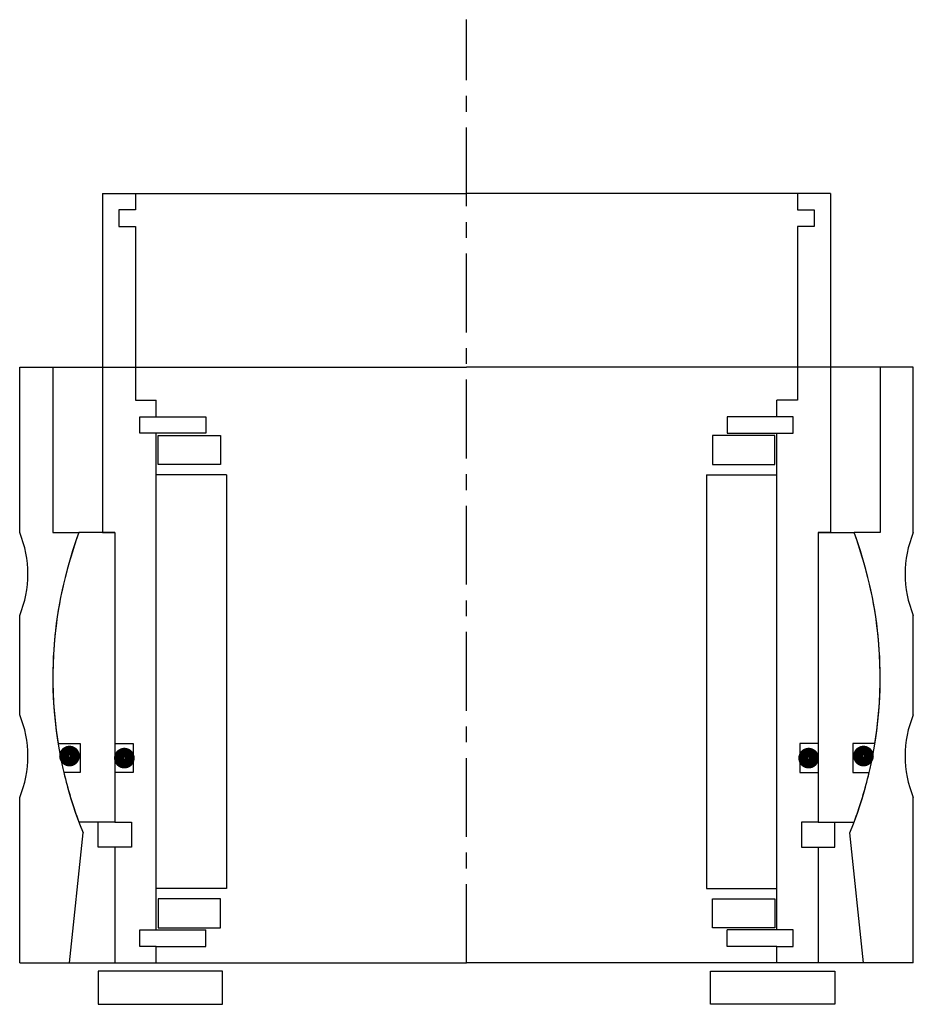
# Model space of a CAD drawing. Header units: millimetres. Extents: x -54 to 54, y -5 to 114.
import ezdxf

# ---------------------------------------------------------------- set-up
doc = ezdxf.new("R2010")
doc.units = ezdxf.units.MM
doc.header["$LTSCALE"] = 0.3
doc.header["$MEASUREMENT"] = 0
doc.linetypes.add('CENTER', pattern=[50.8, 31.75, -6.35, 6.35, -6.35])
doc.layers.get('0').update_dxf_attribs({"linetype": 'CONTINUOUS'})
doc.layers.add('Center', color=1, linetype='CENTER')

# ---------------------------------------------------------------- blocks, each defined once
blk = doc.blocks.new('house4S050')
for p, q in [((-54, 17.5), (-54, 37.5)), ((-54, 37.5), (-50, 37.5)), ((-50, 37.5), (0, 37.5)), ((-50, 37.5), (-50, 17.5)), ((50, 37.5), (0, 37.5)), ((54, 37.5), (50, 37.5)), ((50, 37.5), (50, 17.5)), ((54, 17.5), (54, 37.5)), ((-50, 17.5), (-46.84, 17.5)), ((50, 17.5), (46.84, 17.5)), ((-54, -4.5), (-54, 7.5)), ((54, -4.5), (54, 7.5)), ((-54, -34.5), (-54, -14.5)), ((54, -34.5), (54, -14.5)), ((-48, -34.5), (-46.34, -18.78)), ((48, -34.5), (46.34, -18.78)), ((-54, -34.5), (-48, -34.5)), ((-48, -34.5), (0, -34.5)), ((48, -34.5), (0, -34.5)), ((54, -34.5), (48, -34.5))]:
    blk.add_line(p, q)
for centre, radius, start, end in [((-66, 12.5), 13, 337.3801, 22.6199), ((0, 0), 50, 159.5127, 202.0662), ((0, 0), 50, 337.9338, 20.4873), ((66, 12.5), 13, 157.3801, 202.6199), ((-66, -9.5), 13, 337.3801, 22.6199), ((66, -9.5), 13, 157.3801, 202.6199)]:
    blk.add_arc(centre, radius, start, end)
blk = doc.blocks.new('innerhouse-4S058')
for p, q in [((-44, 58.5), (-44, 17.5)), ((-44, 58.5), (-40, 58.5)), ((-40, 58.5), (0, 58.5)), ((-40, 58.5), (-40, 56.5)), ((40, 58.5), (0, 58.5)), ((40, 58.5), (40, 56.5)), ((44, 58.5), (40, 58.5)), ((44, 58.5), (44, 17.5)), ((-40, 56.5), (-42, 56.5)), ((-42, 56.5), (-42, 54.5)), ((40, 56.5), (42, 56.5)), ((42, 56.5), (42, 54.5)), ((-42, 54.5), (-40, 54.5)), ((-40, 54.5), (-40, 33.5)), ((40, 54.5), (40, 33.5)), ((42, 54.5), (40, 54.5)), ((-40, 33.5), (-37.5, 33.5)), ((-37.5, 31.5), (-37.5, 33.5)), ((40, 33.5), (37.5, 33.5)), ((37.5, 31.5), (37.5, 33.5)), ((-39.5, 31.5), (-37.5, 31.5)), ((-39.5, 29.5), (-39.5, 31.5)), ((-37.5, 31.5), (-31.5, 31.5)), ((-31.5, 31.5), (-31.5, 29.5)), ((37.5, 31.5), (31.5, 31.5)), ((31.5, 31.5), (31.5, 29.5)), ((39.5, 31.5), (37.5, 31.5)), ((39.5, 29.5), (39.5, 31.5)), ((-31.5, 29.5), (-39.5, 29.5)), ((-37.5, -30.5), (-37.5, 29.5)), ((-37.25, 29.25), (-29.75, 29.25)), ((-37.25, 25.75), (-37.25, 29.25)), ((-29.75, 29.25), (-29.75, 25.75)), ((37.25, 29.25), (29.75, 29.25)), ((29.75, 29.25), (29.75, 25.75)), ((31.5, 29.5), (39.5, 29.5)), ((37.25, 25.75), (37.25, 29.25)), ((37.5, -30.5), (37.5, 29.5)), ((-29.75, 25.75), (-37.25, 25.75)), ((29.75, 25.75), (37.25, 25.75)), ((-29, 24.5), (-37.5, 24.5)), ((-29, 24.5), (-29, -25.5)), ((29, 24.5), (29, -25.5)), ((29, 24.5), (37.5, 24.5)), ((-42.5, 17.5), (-46.84, 17.5)), ((-44, 17.5), (-42.5, 17.5)), ((-42.5, 17.5), (-42.5, -17.5)), ((-42.5, 17.5), (-42.5, -8)), ((42.5, 17.5), (42.5, -17.5)), ((42.5, 17.5), (42.5, -8)), ((42.5, 17.5), (46.84, 17.5)), ((44, 17.5), (42.5, 17.5)), ((-49.36, -8), (-46.7, -8)), ((-46.7, -8), (-46.7, -11.5)), ((-42.5, -8), (-40.3, -8)), ((-40.3, -8), (-40.3, -11.5)), ((40.3, -8), (40.3, -11.5)), ((42.5, -8), (40.3, -8)), ((46.7, -8), (46.7, -11.5)), ((49.36, -8), (46.7, -8)), ((-46.7, -11.5), (-48.66, -11.5)), ((-42.5, -11.5), (-42.5, -17.5)), ((-40.3, -11.5), (-42.5, -11.5)), ((40.3, -11.5), (42.5, -11.5)), ((42.5, -11.5), (42.5, -17.5)), ((46.7, -11.5), (48.66, -11.5)), ((-42.5, -17.5), (-46.84, -17.5)), ((-44.5, -20.5), (-44.5, -17.5)), ((-42.5, -17.5), (-40.5, -17.5)), ((-40.5, -17.5), (-40.5, -20.5)), ((40.5, -17.5), (40.5, -20.5)), ((42.5, -17.5), (40.5, -17.5)), ((42.5, -17.5), (46.84, -17.5)), ((44.5, -20.5), (44.5, -17.5)), ((-42.5, -20.5), (-44.5, -20.5)), ((-42.5, -20.5), (-42.5, -34.5)), ((-40.5, -20.5), (-42.5, -20.5)), ((40.5, -20.5), (42.5, -20.5)), ((42.5, -20.5), (42.5, -34.5)), ((42.5, -20.5), (44.5, -20.5)), ((-29, -25.5), (-37.5, -25.5)), ((29, -25.5), (37.5, -25.5)), ((-29.75, -26.75), (-37.25, -26.75)), ((-37.25, -26.75), (-37.25, -30.25)), ((-29.75, -30.25), (-29.75, -26.75)), ((29.75, -26.75), (37.25, -26.75)), ((29.75, -30.25), (29.75, -26.75)), ((37.25, -26.75), (37.25, -30.25)), ((-39.5, -30.5), (-31.5, -30.5)), ((-39.5, -32.5), (-39.5, -30.5)), ((-37.25, -30.25), (-29.75, -30.25)), ((-31.5, -32.5), (-31.5, -30.5)), ((37.25, -30.25), (29.75, -30.25)), ((39.5, -30.5), (31.5, -30.5)), ((31.5, -32.5), (31.5, -30.5)), ((39.5, -32.5), (39.5, -30.5)), ((-37.5, -32.5), (-39.5, -32.5)), ((-37.5, -34.5), (-37.5, -32.5)), ((-37.5, -32.5), (-31.5, -32.5)), ((37.5, -32.5), (31.5, -32.5)), ((37.5, -34.5), (37.5, -32.5)), ((37.5, -32.5), (39.5, -32.5)), ((-42.5, -34.5), (-37.5, -34.5)), ((-37.5, -34.5), (0, -34.5)), ((37.5, -34.5), (0, -34.5)), ((42.5, -34.5), (37.5, -34.5)), ((-29.5, -35.5), (-44.5, -35.5)), ((-44.5, -35.5), (-44.5, -39.5)), ((-29.5, -39.5), (-29.5, -35.5)), ((29.5, -35.5), (44.5, -35.5)), ((29.5, -39.5), (29.5, -35.5)), ((44.5, -35.5), (44.5, -39.5)), ((-44.5, -39.5), (-29.5, -39.5)), ((44.5, -39.5), (29.5, -39.5))]:
    blk.add_line(p, q)
at = {"const_width": 1.2}
for points in [[(-47.33, -9.5, -1), (-48.63, -9.5, -1)], [(47.33, -9.5, 1), (48.63, -9.5, 1)], [(-40.7, -9.75, -1), (-42, -9.75, -1)], [(40.7, -9.75, 1), (42, -9.75, 1)]]:
    blk.add_lwpolyline(points, format="xyb", close=True, dxfattribs=at)
for start, end in [(159.5127, 189.2069), (350.7931, 20.4873), (193.2971, 200.4873), (339.5127, 346.7029)]:
    blk.add_arc((0, 0), 50, start, end)
at = {"layer": 'Center'}
blk.add_line((0, -34.5), (0, 79.49), dxfattribs=at)

msp = doc.modelspace()

# ---------------------------------------------------------------- block references
for name in ['innerhouse-4S058', 'house4S050']:
    msp.add_blockref(name, (0, 34.5))

doc.saveas('drawing.dxf')
